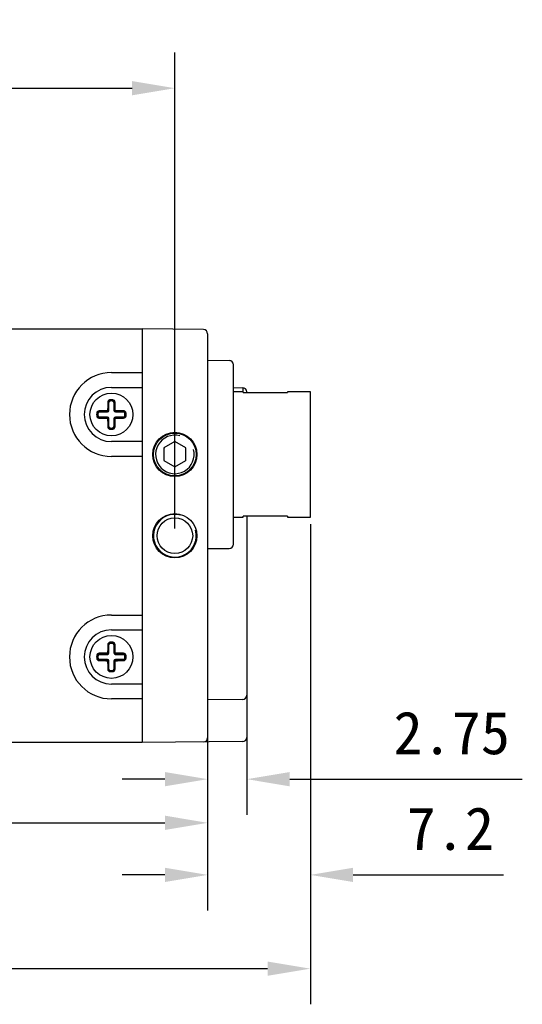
# Model space of a CAD drawing. Header units: millimetres. Extents: x 86 to 342, y 135 to 204.
# Tile 3 of 4: x 220 to 255, y 135 to 204. Entities that reach past the tile are written whole.
import ezdxf

# ---------------------------------------------------------------- set-up
doc = ezdxf.new("R2010")
doc.units = ezdxf.units.MM
doc.header["$LTSCALE"] = 23.1
doc.header["$PDMODE"] = 3
doc.header["$PDSIZE"] = 8
doc.layers.get('0').update_dxf_attribs({"linetype": 'CONTINUOUS'})
doc.layers.get('Defpoints').update_dxf_attribs({"linetype": 'CONTINUOUS'})
doc.layers.add('00_COMPONENTS', color=7, linetype='CONTINUOUS')
doc.layers.add('51__DRAFT_DIMS', color=7, linetype='CONTINUOUS')
doc.styles.get("Standard").update_dxf_attribs({"font": 'simfang.ttf'})
doc.dimstyles.new('DIMSTYLE_3', dxfattribs={"dimtxt": 3, "dimasz": 3, "dimexe": 2.5, "dimexo": 0.5, "dimgap": 0.75, "dimtad": 1, "dimdsep": 46, "dimtxsty": 'STANDARD', "dimblk": '_FILLED', "dimblk1": '_FILLED', "dimblk2": '_FILLED', "dimcen": 0.09, "dimclrd": 8, "dimclre": 8, "dimclrt": 7, "dimazin": 2, "dimtp": 0.3, "dimtm": 0.3, "dimtfac": 1, "dimtofl": 0, "dimtmove": 0, "dimatfit": 3, "dimldrblk": '_FILLED', "dimfxl": 1, "dimtolj": 1, "dimarcsym": 0})

# ---------------------------------------------------------------- blocks, each defined once
blk = doc.blocks.new('_FILLED')
at = {"color": 0, "linetype": 'ByBlock'}
blk.add_solid([(0, 0), (-1, 0.167), (-1, -0.167)], dxfattribs=at)
blk = doc.blocks.new('*D34')
at = {"layer": '51__DRAFT_DIMS', "color": 8, "lineweight": -2}
for p, q in [((233.309, 154.594), (233.309, 145.426)), ((191.309, 153.356), (191.309, 145.426)), ((194.309, 147.926), (230.309, 147.926))]:
    blk.add_line(p, q, dxfattribs=at)
at = {"layer": 'Defpoints', "color": 0}
for p in [(233.309, 155.094), (191.309, 153.856), (233.309, 147.926)]:
    blk.add_point(p, dxfattribs=at)
at = {"layer": '51__DRAFT_DIMS', "color": 8, "linetype": 'ByBlock', "lineweight": -2, "xscale": 3, "yscale": 3, "zscale": 3, "rotation": 180}
blk.add_blockref('_FILLED', (191.309, 147.926), dxfattribs=at)
at = {"layer": '51__DRAFT_DIMS', "color": 8, "linetype": 'ByBlock', "lineweight": -2, "xscale": 3, "yscale": 3, "zscale": 3}
blk.add_blockref('_FILLED', (233.309, 147.926), dxfattribs=at)
at = {"layer": '51__DRAFT_DIMS', "color": 7, "insert": (212.4, 152.676), "char_height": 3, "attachment_point": 2, "line_spacing_factor": 0.9}
blk.add_mtext('\\A1;42', dxfattribs=at)
blk = doc.blocks.new('*D36')
at = {"layer": '51__DRAFT_DIMS', "color": 8, "lineweight": -2}
for p, q in [((193.409, 158.556), (193.409, 201.935)), ((231.009, 168.556), (231.009, 201.935)), ((196.409, 199.435), (228.009, 199.435))]:
    blk.add_line(p, q, dxfattribs=at)
at = {"layer": 'Defpoints', "color": 0}
for p in [(231.009, 199.435), (231.009, 168.056), (193.409, 158.056)]:
    blk.add_point(p, dxfattribs=at)
at = {"layer": '51__DRAFT_DIMS', "color": 8, "linetype": 'ByBlock', "lineweight": -2, "xscale": 3, "yscale": 3, "zscale": 3, "rotation": 180}
blk.add_blockref('_FILLED', (193.409, 199.435), dxfattribs=at)
at = {"layer": '51__DRAFT_DIMS', "color": 8, "linetype": 'ByBlock', "lineweight": -2, "xscale": 3, "yscale": 3, "zscale": 3}
blk.add_blockref('_FILLED', (231.009, 199.435), dxfattribs=at)
at = {"layer": '51__DRAFT_DIMS', "color": 7, "insert": (212.368, 204.185), "char_height": 3, "attachment_point": 2, "line_spacing_factor": 0.9}
blk.add_mtext('\\A1;37.6', dxfattribs=at)
blk = doc.blocks.new('*D38')
at = {"layer": '51__DRAFT_DIMS', "color": 8, "lineweight": -2}
for p, q in [((240.509, 168.856), (240.509, 141.775)), ((233.309, 154.594), (233.309, 141.775)), ((230.309, 144.275), (227.309, 144.275)), ((243.509, 144.275), (254.044, 144.275))]:
    blk.add_line(p, q, dxfattribs=at)
at = {"layer": 'Defpoints', "color": 0}
for p in [(240.509, 169.356), (233.309, 155.094), (240.509, 144.275)]:
    blk.add_point(p, dxfattribs=at)
at = {"layer": '51__DRAFT_DIMS', "color": 8, "linetype": 'ByBlock', "lineweight": -2, "xscale": 3, "yscale": 3, "zscale": 3}
blk.add_blockref('_FILLED', (233.309, 144.275), dxfattribs=at)
at = {"layer": '51__DRAFT_DIMS', "color": 8, "linetype": 'ByBlock', "lineweight": -2, "xscale": 3, "yscale": 3, "zscale": 3, "rotation": 180}
blk.add_blockref('_FILLED', (240.509, 144.275), dxfattribs=at)
at = {"layer": '51__DRAFT_DIMS', "color": 7, "insert": (247.259, 149.025), "char_height": 3, "attachment_point": 1, "line_spacing_factor": 0.9}
blk.add_mtext('\\A1;7.2', dxfattribs=at)
blk = doc.blocks.new('*D39')
at = {"layer": '51__DRAFT_DIMS', "color": 8, "lineweight": -2}
for p, q in [((233.309, 154.594), (233.309, 148.486)), ((236.059, 154.602), (236.059, 148.486)), ((230.309, 150.986), (227.309, 150.986)), ((239.059, 150.986), (255.368, 150.986))]:
    blk.add_line(p, q, dxfattribs=at)
at = {"layer": 'Defpoints', "color": 0}
for p in [(233.309, 155.094), (236.059, 155.102), (236.059, 150.986)]:
    blk.add_point(p, dxfattribs=at)
at = {"layer": '51__DRAFT_DIMS', "color": 8, "linetype": 'ByBlock', "lineweight": -2, "xscale": 3, "yscale": 3, "zscale": 3}
blk.add_blockref('_FILLED', (233.309, 150.986), dxfattribs=at)
at = {"layer": '51__DRAFT_DIMS', "color": 8, "linetype": 'ByBlock', "lineweight": -2, "xscale": 3, "yscale": 3, "zscale": 3, "rotation": 180}
blk.add_blockref('_FILLED', (236.059, 150.986), dxfattribs=at)
at = {"layer": '51__DRAFT_DIMS', "color": 7, "insert": (246.338, 155.736), "char_height": 3, "attachment_point": 1, "line_spacing_factor": 0.9}
blk.add_mtext('\\A1;2.75', dxfattribs=at)
blk = doc.blocks.new('*D42')
at = {"color": 8, "lineweight": -2}
for p, q in [((240.509, 168.856), (240.509, 135.2)), ((178.759, 154.166), (178.759, 135.2)), ((181.759, 137.7), (237.509, 137.7))]:
    blk.add_line(p, q, dxfattribs=at)
at = {"layer": 'Defpoints', "color": 0}
for p in [(240.509, 169.356), (178.759, 154.666), (240.509, 137.7)]:
    blk.add_point(p, dxfattribs=at)
at = {"color": 8, "linetype": 'ByBlock', "lineweight": -2, "xscale": 3, "yscale": 3, "zscale": 3, "rotation": 180}
blk.add_blockref('_FILLED', (178.759, 137.7), dxfattribs=at)
at = {"color": 8, "linetype": 'ByBlock', "lineweight": -2, "xscale": 3, "yscale": 3, "zscale": 3}
blk.add_blockref('_FILLED', (240.509, 137.7), dxfattribs=at)
at = {"color": 7, "insert": (209.634, 139.976), "char_height": 3, "attachment_point": 5}
blk.add_mtext('\\A1;61.75', dxfattribs=at)

msp = doc.modelspace()

# ---------------------------------------------------------------- linework, layer by layer
at = {"layer": '00_COMPONENTS', "color": 0}
for p, q in [((195.509, 182.556), (228.709, 182.556)), ((228.709, 182.556), (228.709, 153.556)), ((233.012, 182.519), (228.709, 182.556)), ((233.309, 182.219), (233.309, 153.894)), ((233.309, 180.356), (234.812, 180.343)), ((235.109, 167.469), (235.109, 180.043)), ((226.559, 179.495), (228.709, 179.495)), ((226.559, 178.456), (228.709, 178.456)), ((235.109, 178.44), (235.762, 178.435)), ((235.809, 178.156), (235.109, 178.156)), ((235.809, 178.092), (235.809, 178.156)), ((236.059, 178.092), (236.059, 178.135)), ((238.909, 178.156), (238.909, 178.092)), ((240.509, 178.156), (238.909, 178.156)), ((240.509, 169.356), (240.509, 178.156)), ((226.462, 177.584), (226.47, 177.502)), ((226.559, 177.588), (226.549, 177.588)), ((226.649, 177.502), (226.657, 177.584)), ((235.809, 178.092), (238.909, 178.092)), ((225.713, 176.757), (225.713, 176.736)), ((226.279, 176.736), (226.279, 176.765)), ((226.35, 176.836), (226.379, 176.836)), ((226.379, 177.402), (226.359, 177.402)), ((226.379, 176.836), (226.379, 177.402)), ((226.739, 177.402), (226.739, 176.836)), ((226.76, 177.402), (226.739, 177.402)), ((226.739, 176.836), (226.769, 176.836)), ((226.839, 176.765), (226.839, 176.736)), ((227.406, 176.736), (227.406, 176.757)), ((225.614, 176.646), (225.532, 176.653)), ((225.614, 176.467), (225.532, 176.459)), ((225.713, 176.736), (226.279, 176.736)), ((225.713, 176.376), (225.713, 176.356)), ((226.279, 176.376), (225.713, 176.376)), ((226.279, 176.347), (226.279, 176.376)), ((226.379, 176.276), (226.35, 176.276)), ((226.379, 175.71), (226.379, 176.276)), ((226.739, 176.276), (226.739, 175.71)), ((226.769, 176.276), (226.739, 176.276)), ((226.839, 176.736), (227.406, 176.736)), ((226.839, 176.376), (226.839, 176.347)), ((227.406, 176.376), (226.839, 176.376)), ((227.406, 176.356), (227.406, 176.376)), ((227.587, 176.653), (227.505, 176.646)), ((227.505, 176.467), (227.587, 176.459)), ((226.359, 175.71), (226.379, 175.71)), ((226.47, 175.61), (226.462, 175.529)), ((226.559, 175.524), (226.57, 175.524)), ((226.649, 175.61), (226.657, 175.529)), ((226.739, 175.71), (226.76, 175.71)), ((231.009, 174.666), (230.234, 174.219)), ((231.784, 174.219), (231.009, 174.666)), ((228.709, 174.656), (226.559, 174.656)), ((230.234, 174.219), (230.234, 173.324)), ((231.784, 173.324), (231.784, 174.219)), ((228.709, 173.617), (226.559, 173.617)), ((230.234, 173.324), (231.009, 172.876)), ((231.009, 172.876), (231.784, 173.324)), ((235.109, 169.356), (235.809, 169.356)), ((235.809, 169.356), (235.809, 169.421)), ((238.909, 169.421), (235.809, 169.421)), ((236.059, 169.421), (236.059, 153.918)), ((238.909, 169.421), (238.909, 169.356)), ((238.909, 169.356), (240.509, 169.356)), ((233.309, 167.156), (234.812, 167.169)), ((226.559, 162.495), (228.709, 162.495)), ((226.559, 161.456), (228.709, 161.456)), ((226.379, 160.402), (226.359, 160.402)), ((226.379, 159.836), (226.379, 160.402)), ((226.462, 160.584), (226.47, 160.502)), ((226.559, 160.588), (226.549, 160.588)), ((226.649, 160.502), (226.657, 160.584)), ((226.739, 160.402), (226.739, 159.836)), ((226.76, 160.402), (226.739, 160.402)), ((225.614, 159.646), (225.532, 159.653)), ((225.713, 159.757), (225.713, 159.736)), ((225.713, 159.736), (226.279, 159.736)), ((226.279, 159.736), (226.279, 159.765)), ((226.35, 159.836), (226.379, 159.836)), ((226.739, 159.836), (226.769, 159.836)), ((226.839, 159.765), (226.839, 159.736)), ((226.839, 159.736), (227.406, 159.736)), ((227.406, 159.736), (227.406, 159.757)), ((227.587, 159.653), (227.505, 159.646)), ((225.614, 159.467), (225.532, 159.459)), ((225.713, 159.376), (225.713, 159.356)), ((226.279, 159.376), (225.713, 159.376)), ((226.279, 159.347), (226.279, 159.376)), ((226.379, 159.276), (226.35, 159.276)), ((226.379, 158.71), (226.379, 159.276)), ((226.739, 159.276), (226.739, 158.71)), ((226.769, 159.276), (226.739, 159.276)), ((226.839, 159.376), (226.839, 159.347)), ((227.406, 159.376), (226.839, 159.376)), ((227.406, 159.356), (227.406, 159.376)), ((227.505, 159.467), (227.587, 159.459)), ((226.359, 158.71), (226.379, 158.71)), ((226.47, 158.61), (226.462, 158.529)), ((226.559, 158.524), (226.57, 158.524)), ((226.649, 158.61), (226.657, 158.529)), ((226.739, 158.71), (226.76, 158.71)), ((228.709, 157.656), (226.559, 157.656)), ((228.709, 156.617), (226.559, 156.617)), ((235.762, 156.578), (233.309, 156.556)), ((228.709, 153.556), (195.509, 153.556)), ((235.762, 153.618), (228.709, 153.556))]:
    msp.add_line(p, q, dxfattribs=at)
for centre, radius in [((226.559, 176.556), 1.5), ((231.009, 173.756), 1.55), ((231.009, 173.756), 1.5), ((231.009, 168.056), 1.55), ((231.009, 168.056), 1.25), ((226.559, 159.556), 1.5)]:
    msp.add_circle(centre, radius, dxfattribs=at)
for centre, radius, start, end in [((233.009, 182.219), 0.3, 0, 89.5), ((234.809, 180.043), 0.3, 0, 89.5), ((226.559, 176.556), 2.939, 90, 270), ((226.559, 176.556), 1.9, 90, 270), ((235.759, 178.135), 0.3, 0, 89.5), ((226.48, 177.399), 0.121, 95.40049, 178.15156), ((226.479, 177.402), 0.1, 95.40054, 180), ((226.559, 176.556), 1.032, 90.56896, 95.40054), ((226.559, 176.556), 0.967, 84.59946, 95.40054), ((226.559, 176.556), 0.95, 84.59946, 95.40054), ((226.559, 176.556), 1.032, 84.59946, 90), ((226.639, 177.402), 0.1, 0, 84.59946), ((226.639, 177.399), 0.121, 1.84872, 84.59929), ((226.64, 177.411), 0.173, 1.30937, 84.59221), ((225.705, 176.637), 0.173, 91.3084, 174.59321), ((225.717, 176.636), 0.121, 91.84872, 174.59929), ((226.279, 176.836), 0.1, 270, 0), ((226.279, 176.836), 0.0711, 270.12798, 359.87203), ((226.839, 176.836), 0.1, 180, 270), ((226.84, 176.836), 0.0711, 180.12798, 269.87203), ((227.402, 176.636), 0.121, 5.40048, 88.15156), ((226.559, 176.556), 1.032, 174.59946, 185.40054), ((226.559, 176.556), 0.967, 174.59946, 185.40054), ((225.717, 176.477), 0.121, 185.40048, 268.15156), ((226.559, 176.556), 0.95, 174.59946, 185.40054), ((225.713, 176.636), 0.1, 90, 174.59946), ((225.713, 176.476), 0.1, 185.40054, 270), ((226.279, 176.276), 0.1, 0, 90), ((226.279, 176.276), 0.0711, 0.12798, 89.87203), ((226.839, 176.276), 0.1, 90, 180), ((226.84, 176.276), 0.0711, 90.12798, 179.87203), ((227.406, 176.636), 0.1, 5.40054, 90), ((227.406, 176.476), 0.1, 270, 354.59946), ((227.402, 176.477), 0.121, 271.84872, 354.59929), ((227.414, 176.475), 0.173, 271.30902, 354.59316), ((226.559, 176.556), 0.95, 354.59946, 5.40054), ((226.559, 176.556), 0.967, 354.59946, 5.40054), ((226.559, 176.556), 1.032, 354.59946, 5.40054), ((226.48, 175.714), 0.121, 181.84872, 264.59929), ((226.479, 175.71), 0.1, 180, 264.59946), ((226.559, 176.556), 1.032, 264.59946, 270), ((226.559, 176.556), 0.967, 264.59946, 275.40054), ((226.559, 176.556), 0.95, 264.59946, 275.40054), ((226.559, 176.556), 1.032, 270.56896, 275.40054), ((226.639, 175.71), 0.1, 275.40054, 0), ((226.639, 175.714), 0.121, 275.40049, 358.15156), ((231.009, 173.756), 1.35, 75, 15), ((231.009, 173.756), 0.865, 145.93212, 153.6312), ((231.009, 173.756), 0.865, 85.29368, 95.63251), ((231.009, 173.756), 0.865, 27.89581, 35.63251), ((231.009, 173.756), 0.865, 207.25845, 211.76197), ((231.009, 173.756), 0.865, 329.14684, 333.6312), ((231.009, 168.056), 1.5, 75, 15), ((234.809, 167.469), 0.3, 270.5, 0), ((226.559, 159.556), 2.939, 90, 270), ((226.559, 159.556), 1.9, 90, 270), ((226.48, 160.399), 0.121, 95.40049, 178.15156), ((226.479, 160.402), 0.1, 95.40054, 180), ((226.559, 159.556), 1.032, 90.56896, 95.40054), ((226.559, 159.556), 0.967, 84.59946, 95.40054), ((226.559, 159.556), 0.95, 84.59946, 95.40054), ((226.559, 159.556), 1.032, 84.59946, 90), ((226.639, 160.402), 0.1, 0, 84.59946), ((226.639, 160.399), 0.121, 1.84872, 84.59929), ((226.64, 160.411), 0.173, 1.30937, 84.59221), ((226.559, 159.556), 1.032, 174.59946, 185.40054), ((225.705, 159.637), 0.173, 91.3084, 174.59321), ((226.559, 159.556), 0.967, 174.59946, 185.40054), ((225.717, 159.636), 0.121, 91.84872, 174.59929), ((226.559, 159.556), 0.95, 174.59946, 185.40054), ((225.713, 159.636), 0.1, 90, 174.59946), ((226.279, 159.836), 0.1, 270, 0), ((226.279, 159.836), 0.0711, 270.12798, 359.87203), ((226.839, 159.836), 0.1, 180, 270), ((226.84, 159.836), 0.0711, 180.12798, 269.87203), ((227.402, 159.636), 0.121, 5.40048, 88.15156), ((227.406, 159.636), 0.1, 5.40054, 90), ((226.559, 159.556), 0.95, 354.59946, 5.40054), ((226.559, 159.556), 0.967, 354.59946, 5.40054), ((226.559, 159.556), 1.032, 354.59946, 5.40054), ((225.717, 159.477), 0.121, 185.40048, 268.15156), ((225.713, 159.476), 0.1, 185.40054, 270), ((226.279, 159.276), 0.1, 0, 90), ((226.279, 159.276), 0.0711, 0.12798, 89.87203), ((226.839, 159.276), 0.1, 90, 180), ((226.84, 159.276), 0.0711, 90.12798, 179.87203), ((227.406, 159.476), 0.1, 270, 354.59946), ((227.402, 159.477), 0.121, 271.84872, 354.59929), ((227.414, 159.475), 0.173, 271.30902, 354.59316), ((226.48, 158.714), 0.121, 181.84872, 264.59929), ((226.479, 158.71), 0.1, 180, 264.59946), ((226.559, 159.556), 1.032, 264.59946, 270), ((226.559, 159.556), 0.967, 264.59946, 275.40054), ((226.559, 159.556), 0.95, 264.59946, 275.40054), ((226.559, 159.556), 1.032, 270.56896, 275.40054), ((226.639, 158.71), 0.1, 275.40054, 0), ((226.639, 158.714), 0.121, 275.40049, 358.15156), ((235.759, 156.878), 0.3, 270.5, 0), ((233.009, 153.894), 0.3, 270.5, 0), ((235.759, 153.918), 0.3, 270.5, 0)]:
    msp.add_arc(centre, radius, start, end, dxfattribs=at)
for points, knots in [([(235.762, 178.435), (235.762, 178.435), (235.762, 178.433), (235.762, 178.432), (235.762, 178.429), (235.762, 178.424), (235.762, 178.416), (235.763, 178.406), (235.763, 178.394), (235.763, 178.379), (235.763, 178.356), (235.763, 178.321), (235.763, 178.273), (235.763, 178.218), (235.763, 178.178), (235.763, 178.157)], [0, 0, 0, 0, 0.004068, 0.009124, 0.016189, 0.036337, 0.064476, 0.100572, 0.144589, 0.196478, 0.256142, 0.398379, 0.570461, 0.77143, 1, 1, 1, 1]), ([(226.462, 177.584), (226.441, 177.582), (226.4, 177.57), (226.348, 177.531), (226.314, 177.477), (226.306, 177.436), (226.305, 177.415)], [0, 0, 0, 0, 0.253535, 0.504999, 0.753579, 1, 1, 1, 1]), ([(226.275, 176.819), (226.227, 176.819), (226.035, 176.817), (225.844, 176.814), (225.701, 176.81)], [0, 0, 0, 0, 0.25252, 1, 1, 1, 1]), ([(225.701, 176.81), (225.701, 176.804), (225.701, 176.792), (225.703, 176.777), (225.706, 176.767), (225.708, 176.762), (225.711, 176.758), (225.712, 176.757), (225.713, 176.757)], [0, 0, 0, 0, 0.340312, 0.658198, 0.784881, 0.883306, 0.952957, 1, 1, 1, 1]), ([(225.713, 176.757), (225.76, 176.758), (225.949, 176.762), (226.137, 176.764), (226.279, 176.765)], [0, 0, 0, 0, 0.247014, 1, 1, 1, 1]), ([(226.297, 176.84), (226.297, 176.835), (226.292, 176.824), (226.281, 176.819), (226.275, 176.819)], [0, 0, 0, 0, 0.499777, 1, 1, 1, 1]), ([(226.279, 176.765), (226.279, 176.766), (226.278, 176.768), (226.278, 176.771), (226.277, 176.776), (226.276, 176.783), (226.276, 176.792), (226.275, 176.804), (226.275, 176.813), (226.275, 176.819)], [0, 0, 0, 0, 0.033316, 0.099046, 0.199806, 0.331751, 0.488401, 0.659139, 1, 1, 1, 1]), ([(226.305, 177.415), (226.304, 177.368), (226.3, 177.176), (226.298, 176.985), (226.297, 176.84)], [0, 0, 0, 0, 0.247014, 1, 1, 1, 1]), ([(226.297, 176.84), (226.303, 176.84), (226.312, 176.84), (226.324, 176.84), (226.332, 176.839), (226.339, 176.839), (226.345, 176.838), (226.348, 176.837), (226.35, 176.837), (226.35, 176.836)], [0, 0, 0, 0, 0.340861, 0.511599, 0.668249, 0.800194, 0.900954, 0.966684, 1, 1, 1, 1]), ([(226.359, 177.402), (226.359, 177.403), (226.357, 177.405), (226.354, 177.407), (226.349, 177.409), (226.339, 177.412), (226.324, 177.414), (226.312, 177.415), (226.305, 177.415)], [0, 0, 0, 0, 0.047043, 0.116694, 0.215119, 0.341803, 0.659688, 1, 1, 1, 1]), ([(226.35, 176.836), (226.351, 176.884), (226.352, 177.073), (226.356, 177.261), (226.359, 177.402)], [0, 0, 0, 0, 0.252521, 1, 1, 1, 1]), ([(226.814, 177.415), (226.807, 177.415), (226.795, 177.414), (226.78, 177.412), (226.77, 177.409), (226.765, 177.407), (226.762, 177.405), (226.76, 177.403), (226.76, 177.402)], [0, 0, 0, 0, 0.340312, 0.658198, 0.784881, 0.883306, 0.952957, 1, 1, 1, 1]), ([(226.76, 177.402), (226.761, 177.356), (226.765, 177.167), (226.768, 176.978), (226.769, 176.836)], [0, 0, 0, 0, 0.247014, 1, 1, 1, 1]), ([(226.769, 176.836), (226.769, 176.837), (226.771, 176.837), (226.774, 176.838), (226.78, 176.839), (226.787, 176.839), (226.795, 176.84), (226.807, 176.84), (226.816, 176.84), (226.822, 176.84)], [0, 0, 0, 0, 0.033316, 0.099046, 0.199806, 0.331751, 0.488401, 0.659139, 1, 1, 1, 1]), ([(226.822, 176.84), (226.822, 176.889), (226.82, 177.08), (226.817, 177.272), (226.814, 177.415)], [0, 0, 0, 0, 0.252521, 1, 1, 1, 1]), ([(226.844, 176.819), (226.838, 176.819), (226.827, 176.824), (226.822, 176.835), (226.822, 176.84)], [0, 0, 0, 0, 0.499777, 1, 1, 1, 1]), ([(226.844, 176.819), (226.844, 176.813), (226.844, 176.804), (226.843, 176.792), (226.842, 176.783), (226.842, 176.776), (226.841, 176.771), (226.84, 176.768), (226.84, 176.766), (226.839, 176.765)], [0, 0, 0, 0, 0.340861, 0.511599, 0.668249, 0.800194, 0.900954, 0.966684, 1, 1, 1, 1]), ([(226.839, 176.765), (226.887, 176.765), (227.076, 176.763), (227.265, 176.76), (227.406, 176.757)], [0, 0, 0, 0, 0.252521, 1, 1, 1, 1]), ([(227.418, 176.81), (227.371, 176.811), (227.179, 176.815), (226.988, 176.818), (226.844, 176.819)], [0, 0, 0, 0, 0.247015, 1, 1, 1, 1]), ([(227.406, 176.757), (227.407, 176.757), (227.408, 176.758), (227.411, 176.762), (227.413, 176.767), (227.416, 176.777), (227.418, 176.792), (227.418, 176.804), (227.418, 176.81)], [0, 0, 0, 0, 0.047043, 0.116694, 0.215119, 0.341803, 0.659688, 1, 1, 1, 1]), ([(227.587, 176.653), (227.585, 176.674), (227.573, 176.716), (227.534, 176.767), (227.48, 176.801), (227.439, 176.81), (227.418, 176.81)], [0, 0, 0, 0, 0.253547, 0.505016, 0.753594, 1, 1, 1, 1]), ([(225.532, 176.459), (225.534, 176.438), (225.546, 176.396), (225.585, 176.345), (225.638, 176.311), (225.68, 176.302), (225.701, 176.302)], [0, 0, 0, 0, 0.253569, 0.50507, 0.753653, 1, 1, 1, 1]), ([(225.713, 176.356), (225.712, 176.355), (225.711, 176.354), (225.708, 176.35), (225.706, 176.345), (225.703, 176.335), (225.701, 176.321), (225.701, 176.308), (225.701, 176.302)], [0, 0, 0, 0, 0.047043, 0.116694, 0.215119, 0.341803, 0.659688, 1, 1, 1, 1]), ([(225.701, 176.302), (225.748, 176.301), (225.939, 176.297), (226.131, 176.294), (226.275, 176.293)], [0, 0, 0, 0, 0.247019, 1, 1, 1, 1]), ([(226.279, 176.347), (226.232, 176.347), (226.043, 176.349), (225.854, 176.352), (225.713, 176.356)], [0, 0, 0, 0, 0.252521, 1, 1, 1, 1]), ([(226.275, 176.293), (226.275, 176.3), (226.275, 176.309), (226.276, 176.321), (226.276, 176.329), (226.277, 176.336), (226.278, 176.341), (226.278, 176.345), (226.279, 176.347), (226.279, 176.347)], [0, 0, 0, 0, 0.340861, 0.511599, 0.668249, 0.800194, 0.900954, 0.966684, 1, 1, 1, 1]), ([(226.275, 176.293), (226.281, 176.293), (226.292, 176.289), (226.297, 176.277), (226.297, 176.272)], [0, 0, 0, 0, 0.499777, 1, 1, 1, 1]), ([(226.35, 176.276), (226.35, 176.276), (226.348, 176.275), (226.345, 176.274), (226.339, 176.274), (226.332, 176.273), (226.324, 176.273), (226.312, 176.272), (226.303, 176.272), (226.297, 176.272)], [0, 0, 0, 0, 0.033316, 0.099046, 0.199806, 0.331751, 0.488401, 0.659139, 1, 1, 1, 1]), ([(226.297, 176.272), (226.297, 176.224), (226.298, 176.139), (226.299, 176.019), (226.301, 175.929), (226.302, 175.857), (226.303, 175.804), (226.304, 175.75), (226.305, 175.715), (226.305, 175.697)], [0, 0, 0, 0, 0.252528, 0.441044, 0.628589, 0.721937, 0.814968, 0.907664, 1, 1, 1, 1]), ([(226.359, 175.71), (226.358, 175.757), (226.354, 175.945), (226.351, 176.134), (226.35, 176.276)], [0, 0, 0, 0, 0.247014, 1, 1, 1, 1]), ([(226.769, 176.276), (226.768, 176.229), (226.766, 176.04), (226.763, 175.851), (226.76, 175.71)], [0, 0, 0, 0, 0.252521, 1, 1, 1, 1]), ([(226.822, 176.272), (226.816, 176.272), (226.807, 176.272), (226.795, 176.273), (226.787, 176.273), (226.78, 176.274), (226.774, 176.274), (226.771, 176.275), (226.769, 176.276), (226.769, 176.276)], [0, 0, 0, 0, 0.340861, 0.511599, 0.668249, 0.800194, 0.900954, 0.966684, 1, 1, 1, 1]), ([(226.814, 175.697), (226.814, 175.721), (226.815, 175.768), (226.817, 175.851), (226.819, 175.947), (226.82, 176.055), (226.821, 176.163), (226.822, 176.236), (226.822, 176.272)], [0, 0, 0, 0, 0.123196, 0.247016, 0.433806, 0.621696, 0.810494, 1, 1, 1, 1]), ([(226.822, 176.272), (226.822, 176.277), (226.827, 176.289), (226.838, 176.293), (226.844, 176.293)], [0, 0, 0, 0, 0.499777, 1, 1, 1, 1]), ([(227.406, 176.356), (227.359, 176.355), (227.17, 176.351), (226.982, 176.348), (226.839, 176.347)], [0, 0, 0, 0, 0.247014, 1, 1, 1, 1]), ([(226.839, 176.347), (226.84, 176.347), (226.84, 176.345), (226.841, 176.341), (226.842, 176.336), (226.842, 176.329), (226.843, 176.321), (226.844, 176.309), (226.844, 176.3), (226.844, 176.293)], [0, 0, 0, 0, 0.033316, 0.099046, 0.199806, 0.331751, 0.488401, 0.659139, 1, 1, 1, 1]), ([(226.844, 176.293), (226.892, 176.294), (227.084, 176.296), (227.275, 176.299), (227.418, 176.302)], [0, 0, 0, 0, 0.252523, 1, 1, 1, 1]), ([(227.418, 176.302), (227.418, 176.308), (227.418, 176.321), (227.416, 176.335), (227.413, 176.345), (227.411, 176.35), (227.408, 176.354), (227.407, 176.355), (227.406, 176.356)], [0, 0, 0, 0, 0.340312, 0.658198, 0.784881, 0.883306, 0.952957, 1, 1, 1, 1]), ([(226.305, 175.697), (226.312, 175.697), (226.324, 175.698), (226.339, 175.7), (226.349, 175.703), (226.354, 175.705), (226.357, 175.707), (226.359, 175.709), (226.359, 175.71)], [0, 0, 0, 0, 0.340312, 0.658198, 0.784881, 0.883306, 0.952957, 1, 1, 1, 1]), ([(226.305, 175.697), (226.306, 175.677), (226.314, 175.635), (226.348, 175.581), (226.4, 175.542), (226.441, 175.531), (226.462, 175.529)], [0, 0, 0, 0, 0.2463, 0.49476, 0.746234, 1, 1, 1, 1]), ([(226.657, 175.529), (226.678, 175.531), (226.719, 175.543), (226.771, 175.581), (226.805, 175.635), (226.813, 175.677), (226.814, 175.697)], [0, 0, 0, 0, 0.253676, 0.505131, 0.753649, 1, 1, 1, 1]), ([(226.76, 175.71), (226.76, 175.709), (226.762, 175.707), (226.765, 175.705), (226.77, 175.703), (226.78, 175.7), (226.795, 175.698), (226.807, 175.697), (226.814, 175.697)], [0, 0, 0, 0, 0.047043, 0.116694, 0.215119, 0.341803, 0.659688, 1, 1, 1, 1]), ([(226.305, 160.415), (226.304, 160.368), (226.3, 160.176), (226.298, 159.985), (226.297, 159.84)], [0, 0, 0, 0, 0.247014, 1, 1, 1, 1]), ([(226.462, 160.584), (226.441, 160.582), (226.4, 160.57), (226.348, 160.531), (226.314, 160.477), (226.306, 160.436), (226.305, 160.415)], [0, 0, 0, 0, 0.253535, 0.504999, 0.753579, 1, 1, 1, 1]), ([(226.359, 160.402), (226.359, 160.403), (226.357, 160.405), (226.354, 160.407), (226.349, 160.409), (226.339, 160.412), (226.324, 160.414), (226.312, 160.415), (226.305, 160.415)], [0, 0, 0, 0, 0.047043, 0.116694, 0.215119, 0.341803, 0.659688, 1, 1, 1, 1]), ([(226.35, 159.836), (226.351, 159.884), (226.352, 160.073), (226.356, 160.261), (226.359, 160.402)], [0, 0, 0, 0, 0.252521, 1, 1, 1, 1]), ([(226.814, 160.415), (226.807, 160.415), (226.795, 160.414), (226.78, 160.412), (226.77, 160.409), (226.765, 160.407), (226.762, 160.405), (226.76, 160.403), (226.76, 160.402)], [0, 0, 0, 0, 0.340312, 0.658198, 0.784881, 0.883306, 0.952957, 1, 1, 1, 1]), ([(226.76, 160.402), (226.761, 160.356), (226.765, 160.167), (226.768, 159.978), (226.769, 159.836)], [0, 0, 0, 0, 0.247014, 1, 1, 1, 1]), ([(226.822, 159.84), (226.822, 159.889), (226.82, 160.08), (226.817, 160.272), (226.814, 160.415)], [0, 0, 0, 0, 0.252521, 1, 1, 1, 1]), ([(226.275, 159.819), (226.227, 159.819), (226.035, 159.817), (225.844, 159.814), (225.701, 159.81)], [0, 0, 0, 0, 0.25252, 1, 1, 1, 1]), ([(225.701, 159.81), (225.701, 159.804), (225.701, 159.792), (225.703, 159.777), (225.706, 159.767), (225.708, 159.762), (225.711, 159.758), (225.712, 159.757), (225.713, 159.757)], [0, 0, 0, 0, 0.340312, 0.658198, 0.784881, 0.883306, 0.952957, 1, 1, 1, 1]), ([(225.713, 159.757), (225.76, 159.758), (225.949, 159.762), (226.137, 159.764), (226.279, 159.765)], [0, 0, 0, 0, 0.247014, 1, 1, 1, 1]), ([(226.297, 159.84), (226.297, 159.835), (226.292, 159.824), (226.281, 159.819), (226.275, 159.819)], [0, 0, 0, 0, 0.499777, 1, 1, 1, 1]), ([(226.279, 159.765), (226.279, 159.766), (226.278, 159.768), (226.278, 159.771), (226.277, 159.776), (226.276, 159.783), (226.276, 159.792), (226.275, 159.804), (226.275, 159.813), (226.275, 159.819)], [0, 0, 0, 0, 0.033316, 0.099046, 0.199806, 0.331751, 0.488401, 0.659139, 1, 1, 1, 1]), ([(226.297, 159.84), (226.303, 159.84), (226.312, 159.84), (226.324, 159.84), (226.332, 159.839), (226.339, 159.839), (226.345, 159.838), (226.348, 159.837), (226.35, 159.837), (226.35, 159.836)], [0, 0, 0, 0, 0.340861, 0.511599, 0.668249, 0.800194, 0.900954, 0.966684, 1, 1, 1, 1]), ([(226.769, 159.836), (226.769, 159.837), (226.771, 159.837), (226.774, 159.838), (226.78, 159.839), (226.787, 159.839), (226.795, 159.84), (226.807, 159.84), (226.816, 159.84), (226.822, 159.84)], [0, 0, 0, 0, 0.033316, 0.099046, 0.199806, 0.331751, 0.488401, 0.659139, 1, 1, 1, 1]), ([(226.844, 159.819), (226.838, 159.819), (226.827, 159.824), (226.822, 159.835), (226.822, 159.84)], [0, 0, 0, 0, 0.499777, 1, 1, 1, 1]), ([(226.844, 159.819), (226.844, 159.813), (226.844, 159.804), (226.843, 159.792), (226.842, 159.783), (226.842, 159.776), (226.841, 159.771), (226.84, 159.768), (226.84, 159.766), (226.839, 159.765)], [0, 0, 0, 0, 0.340861, 0.511599, 0.668249, 0.800194, 0.900954, 0.966684, 1, 1, 1, 1]), ([(226.839, 159.765), (226.887, 159.765), (227.076, 159.763), (227.265, 159.76), (227.406, 159.757)], [0, 0, 0, 0, 0.252521, 1, 1, 1, 1]), ([(227.418, 159.81), (227.371, 159.811), (227.179, 159.815), (226.988, 159.818), (226.844, 159.819)], [0, 0, 0, 0, 0.247015, 1, 1, 1, 1]), ([(227.406, 159.757), (227.407, 159.757), (227.408, 159.758), (227.411, 159.762), (227.413, 159.767), (227.416, 159.777), (227.418, 159.792), (227.418, 159.804), (227.418, 159.81)], [0, 0, 0, 0, 0.047043, 0.116694, 0.215119, 0.341803, 0.659688, 1, 1, 1, 1]), ([(227.587, 159.653), (227.585, 159.674), (227.573, 159.716), (227.534, 159.767), (227.48, 159.801), (227.439, 159.81), (227.418, 159.81)], [0, 0, 0, 0, 0.253547, 0.505016, 0.753594, 1, 1, 1, 1]), ([(225.532, 159.459), (225.534, 159.438), (225.546, 159.396), (225.585, 159.345), (225.638, 159.311), (225.68, 159.302), (225.701, 159.302)], [0, 0, 0, 0, 0.253569, 0.50507, 0.753653, 1, 1, 1, 1]), ([(225.713, 159.356), (225.712, 159.355), (225.711, 159.354), (225.708, 159.35), (225.706, 159.345), (225.703, 159.335), (225.701, 159.321), (225.701, 159.308), (225.701, 159.302)], [0, 0, 0, 0, 0.047043, 0.116694, 0.215119, 0.341803, 0.659688, 1, 1, 1, 1]), ([(225.701, 159.302), (225.748, 159.301), (225.939, 159.297), (226.131, 159.294), (226.275, 159.293)], [0, 0, 0, 0, 0.247019, 1, 1, 1, 1]), ([(226.279, 159.347), (226.232, 159.347), (226.043, 159.349), (225.854, 159.352), (225.713, 159.356)], [0, 0, 0, 0, 0.252521, 1, 1, 1, 1]), ([(226.275, 159.293), (226.275, 159.3), (226.275, 159.309), (226.276, 159.321), (226.276, 159.329), (226.277, 159.336), (226.278, 159.341), (226.278, 159.345), (226.279, 159.347), (226.279, 159.347)], [0, 0, 0, 0, 0.340861, 0.511599, 0.668249, 0.800194, 0.900954, 0.966684, 1, 1, 1, 1]), ([(226.275, 159.293), (226.281, 159.293), (226.292, 159.289), (226.297, 159.277), (226.297, 159.272)], [0, 0, 0, 0, 0.499777, 1, 1, 1, 1]), ([(226.35, 159.276), (226.35, 159.276), (226.348, 159.275), (226.345, 159.274), (226.339, 159.274), (226.332, 159.273), (226.324, 159.273), (226.312, 159.272), (226.303, 159.272), (226.297, 159.272)], [0, 0, 0, 0, 0.033316, 0.099046, 0.199806, 0.331751, 0.488401, 0.659139, 1, 1, 1, 1]), ([(226.297, 159.272), (226.297, 159.224), (226.298, 159.139), (226.299, 159.019), (226.301, 158.929), (226.302, 158.857), (226.303, 158.804), (226.304, 158.75), (226.305, 158.715), (226.305, 158.697)], [0, 0, 0, 0, 0.252528, 0.441044, 0.628589, 0.721937, 0.814968, 0.907664, 1, 1, 1, 1]), ([(226.359, 158.71), (226.358, 158.757), (226.354, 158.945), (226.351, 159.134), (226.35, 159.276)], [0, 0, 0, 0, 0.247014, 1, 1, 1, 1]), ([(226.769, 159.276), (226.768, 159.229), (226.766, 159.04), (226.763, 158.851), (226.76, 158.71)], [0, 0, 0, 0, 0.252521, 1, 1, 1, 1]), ([(226.822, 159.272), (226.816, 159.272), (226.807, 159.272), (226.795, 159.273), (226.787, 159.273), (226.78, 159.274), (226.774, 159.274), (226.771, 159.275), (226.769, 159.276), (226.769, 159.276)], [0, 0, 0, 0, 0.340861, 0.511599, 0.668249, 0.800194, 0.900954, 0.966684, 1, 1, 1, 1]), ([(226.814, 158.697), (226.814, 158.721), (226.815, 158.768), (226.817, 158.851), (226.819, 158.947), (226.82, 159.055), (226.821, 159.163), (226.822, 159.236), (226.822, 159.272)], [0, 0, 0, 0, 0.123196, 0.247016, 0.433806, 0.621696, 0.810494, 1, 1, 1, 1]), ([(226.822, 159.272), (226.822, 159.277), (226.827, 159.289), (226.838, 159.293), (226.844, 159.293)], [0, 0, 0, 0, 0.499777, 1, 1, 1, 1]), ([(227.406, 159.356), (227.359, 159.355), (227.17, 159.351), (226.982, 159.348), (226.839, 159.347)], [0, 0, 0, 0, 0.247014, 1, 1, 1, 1]), ([(226.839, 159.347), (226.84, 159.347), (226.84, 159.345), (226.841, 159.341), (226.842, 159.336), (226.842, 159.329), (226.843, 159.321), (226.844, 159.309), (226.844, 159.3), (226.844, 159.293)], [0, 0, 0, 0, 0.033316, 0.099046, 0.199806, 0.331751, 0.488401, 0.659139, 1, 1, 1, 1]), ([(226.844, 159.293), (226.892, 159.294), (227.084, 159.296), (227.275, 159.299), (227.418, 159.302)], [0, 0, 0, 0, 0.252523, 1, 1, 1, 1]), ([(227.418, 159.302), (227.418, 159.308), (227.418, 159.321), (227.416, 159.335), (227.413, 159.345), (227.411, 159.35), (227.408, 159.354), (227.407, 159.355), (227.406, 159.356)], [0, 0, 0, 0, 0.340312, 0.658198, 0.784881, 0.883306, 0.952957, 1, 1, 1, 1]), ([(226.305, 158.697), (226.312, 158.697), (226.324, 158.698), (226.339, 158.7), (226.349, 158.703), (226.354, 158.705), (226.357, 158.707), (226.359, 158.709), (226.359, 158.71)], [0, 0, 0, 0, 0.340312, 0.658198, 0.784881, 0.883306, 0.952957, 1, 1, 1, 1]), ([(226.305, 158.697), (226.306, 158.677), (226.314, 158.635), (226.348, 158.581), (226.4, 158.542), (226.441, 158.531), (226.462, 158.529)], [0, 0, 0, 0, 0.2463, 0.49476, 0.746234, 1, 1, 1, 1]), ([(226.657, 158.529), (226.678, 158.531), (226.719, 158.543), (226.771, 158.581), (226.805, 158.635), (226.813, 158.677), (226.814, 158.697)], [0, 0, 0, 0, 0.253676, 0.505131, 0.753649, 1, 1, 1, 1]), ([(226.76, 158.71), (226.76, 158.709), (226.762, 158.707), (226.765, 158.705), (226.77, 158.703), (226.78, 158.7), (226.795, 158.698), (226.807, 158.697), (226.814, 158.697)], [0, 0, 0, 0, 0.047043, 0.116694, 0.215119, 0.341803, 0.659688, 1, 1, 1, 1])]:
    msp.add_open_spline(points, degree=3, knots=knots, dxfattribs=at)

# ---------------------------------------------------------------- dimensions: what is measured, and where the dimension line sits
dim = msp.add_linear_dim(base=(240.509, 137.7), p1=(178.759, 154.666), p2=(240.509, 169.356), dimstyle='DIMSTYLE_3')
dim.commit()
dim.dimension.update_dxf_attribs({"geometry": '*D42', "text_midpoint": (209.634, 137.7), "dimtype": 160})
at = {"layer": '51__DRAFT_DIMS', "color": 4}
for base, p1, p2, picture, middle in [((231.009, 199.435), (193.409, 158.056), (231.009, 168.056), '*D36', (212.368, 199.435)), ((240.509, 144.275), (233.309, 155.094), (240.509, 169.356), '*D38', (250.277, 144.275)), ((236.059, 150.986), (233.309, 155.094), (236.059, 155.102), '*D39', (250.478, 150.986)), ((233.309, 147.926), (191.309, 153.856), (233.309, 155.094), '*D34', (212.4, 147.926))]:
    dim = msp.add_linear_dim(base=base, p1=p1, p2=p2, dimstyle='DIMSTYLE_3', dxfattribs=at)
    dim.commit()
    dim.dimension.update_dxf_attribs({"geometry": picture, "text_midpoint": middle, "dimtype": 160})

doc.saveas('drawing.dxf')
